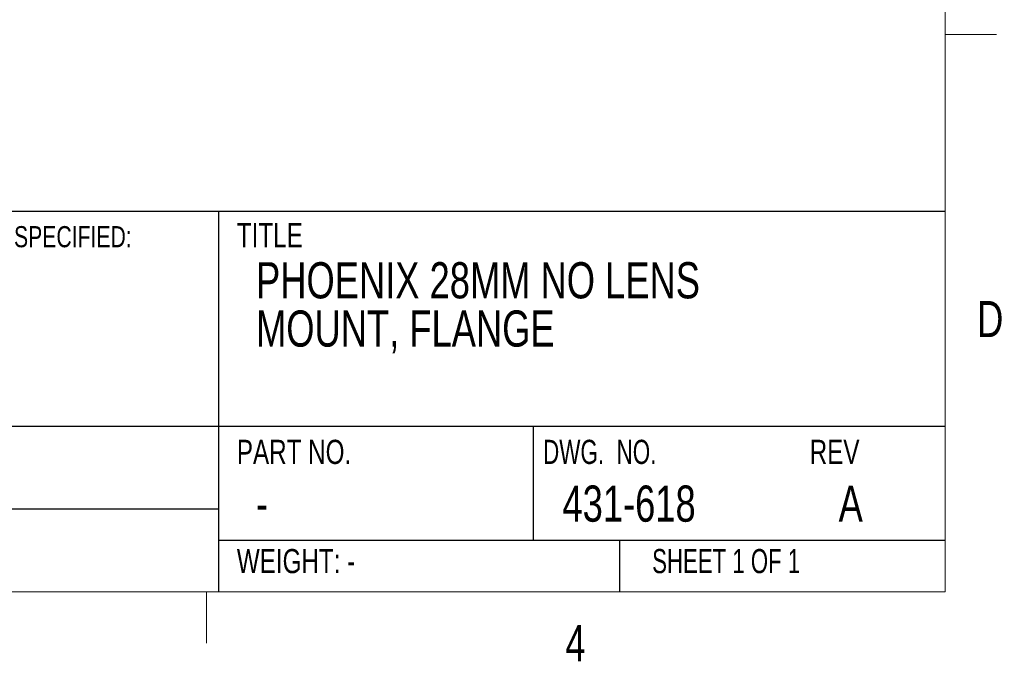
# Model space of a CAD drawing. Header units: millimetres. Extents: x 5 to 274, y 4 to 211.
# Tile 9 of 28: x 188 to 274, y 4 to 60. Entities that reach past the tile are written whole.
import ezdxf

# ---------------------------------------------------------------- set-up
doc = ezdxf.new("R2010")
doc.units = ezdxf.units.MM
doc.layers.add('FORMAT', color=7, linetype='Continuous')
doc.styles.add('SLDTEXTSTYLE0', font='TXT', dxfattribs={"width": 0.75})
doc.styles.add('SLDTEXTSTYLE1', font='TXT', dxfattribs={"width": 0.6875})
doc.styles.add('SLDTEXTSTYLE2', font='TXT', dxfattribs={"width": 0.694444})

# ---------------------------------------------------------------- blocks, each defined once
blk = doc.blocks.new('SW_NOTE_0_1')
at = {"layer": 'FORMAT', "color": 0, "char_height": 3.175, "attachment_point": 1, "style": 'SLDTEXTSTYLE0'}
for s, insert in [('PHOENIX 28MM NO LENS', (0, 4.093)), ('MOUNT, FLANGE', (0, -0.141))]:
    blk.add_mtext(s, dxfattribs=dict(at, insert=insert))
blk = doc.blocks.new('SW_NOTE_0_3')
at = {"layer": 'FORMAT', "color": 0, "attachment_point": 1, "style": 'SLDTEXTSTYLE0'}
for s, insert, char_height in [('UNLESS OTHERWISE SPECIFIED:', (0, 2.387), 1.85208), ('DIMENSIONS ARE IN MM', (0.595, -1.07), 1.5875), ('TOLERANCES:', (0.595, -4.187), 1.5875)]:
    blk.add_mtext(s, dxfattribs=dict(at, insert=insert, char_height=char_height))

msp = doc.modelspace()

# ---------------------------------------------------------------- linework, layer by layer
at = {"layer": 'FORMAT', "color": 7, "linetype": 'Continuous', "lineweight": 18}
for p, q in [((269.2, 205.7), (269.2, 10.2)), ((269.2, 59.075), (273.725, 59.075)), ((269.2, 10.2), (10.2, 10.2)), ((204.45, 10.2), (204.45, 5.675))]:
    msp.add_line(p, q, dxfattribs=at)
at = {"layer": 'FORMAT'}
for p, q in [((166.5519565, 43.5827488), (269.2, 43.5827488)), ((205.4867008, 43.5827488), (205.4867008, 10.2)), ((10.2, 24.7144932), (269.2, 24.7144932)), ((233.0714232, 24.7144932), (233.0714232, 14.7216253)), ((166.5519565, 17.4572466), (205.4867008, 17.4572466)), ((205.4867008, 14.7216253), (269.2, 14.7216253)), ((240.6422173, 14.7216253), (240.6422173, 10.2))]:
    msp.add_line(p, q, dxfattribs=at)

# ---------------------------------------------------------------- block references
for name, p in [('SW_NOTE_0_3', (167.8509651, 39.8785538)), ('SW_NOTE_0_1', (208.7832485, 35.0098476))]:
    msp.add_blockref(name, p, dxfattribs=at)

# ---------------------------------------------------------------- texts
for s, insert, char_height, attachment_point, style in [('TITLE', (207.1038739, 42.5291754), 2.11666667, 1, 'SLDTEXTSTYLE0'), ('D', (273.1621499, 35.7036233), 3.175, 2, 'SLDTEXTSTYLE0'), ('PART NO.', (207.1038739, 23.5221796), 2.11666667, 1, 'SLDTEXTSTYLE0'), ('DWG.  NO.', (233.9544708, 23.5221796), 2.11666667, 1, 'SLDTEXTSTYLE2'), ('REV', (257.3329185, 23.5221796), 2.11666667, 1, 'SLDTEXTSTYLE0'), ('431-618', (235.6520139, 19.513011), 3.175, 1, 'SLDTEXTSTYLE0'), ('A', (259.8678275, 19.513011), 3.175, 1, 'SLDTEXTSTYLE0'), ('-', (208.7832485, 19.513011), 3.175, 1, 'SLDTEXTSTYLE0'), ('WEIGHT: -', (207.1038739, 13.94128), 2.11666667, 1, 'SLDTEXTSTYLE0'), ('SHEET 1 OF 1', (243.5190494, 13.94128), 2.116666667, 1, 'SLDTEXTSTYLE1'), ('4', (236.7930295, 7.2661233), 3.175, 2, 'SLDTEXTSTYLE0')]:
    msp.add_mtext(s, dxfattribs=dict(at, insert=insert, char_height=char_height, attachment_point=attachment_point, style=style))

doc.saveas('drawing.dxf')
